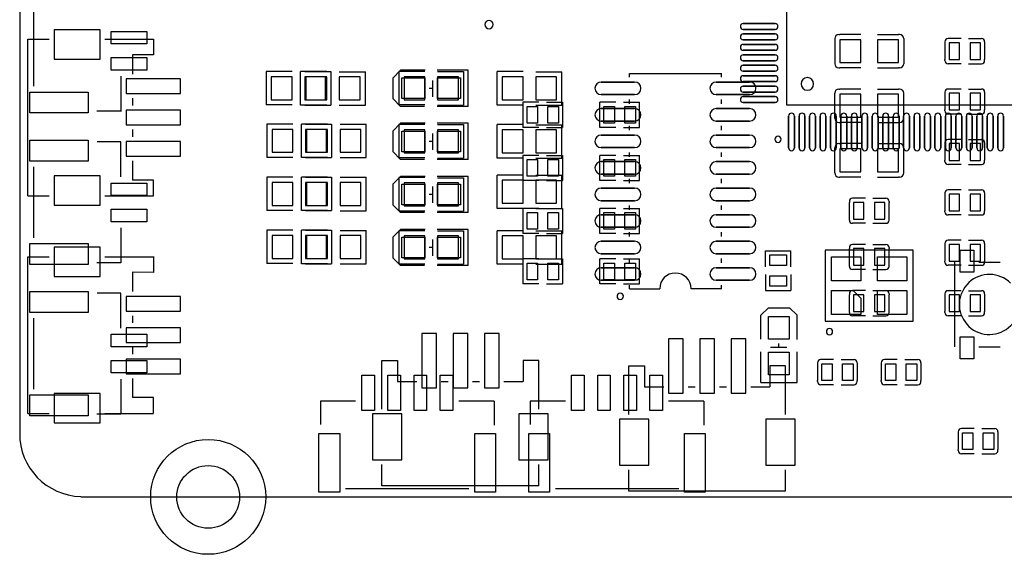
# Model space of a CAD drawing. Extents: x 1330 to 4875, y 412 to 2598.
# Tile 1 of 4: x 1330 to 3184, y 412 to 1419. Entities that reach past the tile are written whole.
import ezdxf

# ---------------------------------------------------------------- set-up
doc = ezdxf.new("R2010")
doc.units = 9

msp = doc.modelspace()

# ---------------------------------------------------------------- linework, layer by layer
for points in [[(1330.968, 2372.473), (1330, 640)], [(1356.021, 1526.142), (1356.021, 1293.858)], [(2872.913, 1391.497), (2874.882, 1391.497)], [(2914.248, 1391.497), (2874.882, 1391.497)], [(2945.747, 1391.497), (2985.118, 1391.497)], [(2987.087, 1391.497), (2985.118, 1391.497)], [(1345.629, 1087.362), (1345.629, 1382.639)], [(1345.629, 1382.639), (1385.743, 1382.639)], [(1490.557, 1382.639), (1581.864, 1382.639)], [(1581.864, 1382.761), (1581.864, 1353.161), (1542.464, 1353.261)], [(2865.039, 1383.623), (2865.039, 1336.378)], [(2994.961, 1383.623), (2994.961, 1336.378)], [(3072.6, 1377.717), (3072.6, 1375.747)], [(3072.6, 1375.747), (3072.6, 1344.252)], [(3102.915, 1383.621), (3078.504, 1383.621)], [(3117.09, 1383.621), (3141.496, 1383.621)], [(3147.405, 1377.712), (3147.405, 1375.747)], [(3147.405, 1375.747), (3147.405, 1344.252)], [(1542.464, 1353.261), (1542.464, 1316.936)], [(3072.6, 1342.279), (3072.6, 1344.252)], [(3102.915, 1336.375), (3078.504, 1336.375)], [(3117.09, 1336.375), (3141.496, 1336.375)], [(3147.405, 1342.284), (3147.405, 1344.252)], [(1843.163, 1321.698), (1793.952, 1321.698)], [(1793.952, 1321.698), (1793.952, 1258.704)], [(1858.978, 1258.503), (1858.978, 1321.497)], [(1908.192, 1321.497), (1858.978, 1321.497)], [(1866.808, 1321.497), (1916.022, 1321.497)], [(1916.022, 1321.497), (1916.022, 1258.503)], [(1931.837, 1321.296), (1981.048, 1321.296)], [(1981.048, 1258.302), (1981.048, 1321.296)], [(2047.5, 1256), (2033.5, 1270), (2033.5, 1310), (2047.5, 1324)], [(2093.163, 1321.698), (2043.952, 1321.698)], [(2043.952, 1321.698), (2043.952, 1258.704)], [(2093.5, 1324), (2047.5, 1324)], [(2174.5, 1324), (2116.5, 1324)], [(2116.808, 1321.497), (2166.022, 1321.497)], [(2166.022, 1321.497), (2166.022, 1258.503)], [(2174.5, 1256), (2174.5, 1324)], [(2228.978, 1258.503), (2228.978, 1321.497)], [(2278.192, 1321.497), (2228.978, 1321.497)], [(2301.837, 1321.296), (2351.048, 1321.296)], [(2351.048, 1258.302), (2351.048, 1321.296)], [(2478.385, 1317.76), (2651.613, 1317.76)], [(2478.385, 1310.915), (2478.385, 1317.76)], [(2651.613, 1310.915), (2651.613, 1317.76)], [(2872.914, 1328.503), (2874.882, 1328.503)], [(2914.248, 1328.503), (2874.882, 1328.503)], [(2945.747, 1328.503), (2985.118, 1328.503)], [(2987.086, 1328.503), (2985.118, 1328.503)], [(1520.738, 1312.79), (1520.738, 1246.59)], [(2108, 1274), (2108, 1305)], [(2108, 1289.687), (2101.096, 1289.687)], [(2865.039, 1233.503), (2865.039, 1280.748)], [(2872.914, 1288.623), (2874.882, 1288.623)], [(2914.253, 1288.623), (2874.882, 1288.623)], [(2945.752, 1288.623), (2985.118, 1288.623)], [(2987.086, 1288.623), (2985.118, 1288.623)], [(2994.961, 1233.503), (2994.961, 1280.748)], [(3072.6, 1282.72), (3072.6, 1280.75)], [(3072.6, 1280.75), (3072.6, 1249.255)], [(3102.915, 1288.624), (3078.504, 1288.624)], [(3117.09, 1288.624), (3141.496, 1288.624)], [(3147.405, 1282.715), (3147.405, 1280.75)], [(3147.405, 1280.75), (3147.405, 1249.255)], [(1542.464, 1271.177), (1542.464, 1257.881)], [(2277.593, 1263.623), (2277.593, 1216.377)], [(2307.908, 1263.623), (2277.593, 1263.623)], [(2322.082, 1263.623), (2352.397, 1263.623)], [(2352.397, 1263.623), (2352.397, 1216.377)], [(2422.603, 1216.377), (2422.603, 1263.623)], [(2452.918, 1263.623), (2422.603, 1263.623)], [(2467.092, 1263.623), (2497.407, 1263.623)], [(2478.385, 1260.915), (2478.385, 1269.093)], [(2497.407, 1216.377), (2497.407, 1263.623)], [(2651.613, 1260.915), (2651.613, 1269.093)], [(1520.196, 1246.613), (1475.313, 1246.614)], [(1843.163, 1258.704), (1793.952, 1258.704)], [(1908.192, 1258.503), (1858.978, 1258.503)], [(1866.808, 1258.503), (1916.022, 1258.503)], [(1931.837, 1258.302), (1981.048, 1258.302)], [(2093.163, 1258.704), (2043.952, 1258.704)], [(2092.5, 1256), (2047.5, 1256)], [(2174.5, 1256), (2116.5, 1256)], [(2116.808, 1258.503), (2166.022, 1258.503)], [(2278.192, 1258.503), (2228.978, 1258.503)], [(2301.837, 1258.302), (2351.048, 1258.302)], [(3072.6, 1247.282), (3072.6, 1249.255)], [(3147.405, 1247.287), (3147.405, 1249.255)], [(2047.5, 1156), (2033.5, 1170), (2033.5, 1210), (2047.5, 1224)], [(2093.5, 1224), (2047.5, 1224)], [(2174.5, 1224), (2116.5, 1224)], [(2174.5, 1156), (2174.5, 1224)], [(2872.913, 1225.629), (2874.882, 1225.629)], [(2914.253, 1225.629), (2874.882, 1225.629)], [(2945.752, 1225.629), (2985.118, 1225.629)], [(2987.087, 1225.629), (2985.118, 1225.629)], [(3102.915, 1241.378), (3078.504, 1241.378)], [(3117.09, 1241.378), (3141.496, 1241.378)], [(1542.464, 1212.122), (1542.464, 1198.826)], [(1844.673, 1222.696), (1795.462, 1222.696)], [(1795.462, 1222.696), (1795.462, 1159.702)], [(1860.488, 1159.501), (1860.488, 1222.495)], [(1909.702, 1222.495), (1860.488, 1222.495)], [(1868.318, 1222.495), (1917.532, 1222.495)], [(1917.532, 1222.495), (1917.532, 1159.501)], [(1933.347, 1222.294), (1982.558, 1222.294)], [(1982.558, 1159.3), (1982.558, 1222.294)], [(2093.163, 1221.698), (2043.952, 1221.698)], [(2043.952, 1221.698), (2043.952, 1158.704)], [(2116.808, 1221.497), (2166.022, 1221.497)], [(2166.022, 1221.497), (2166.022, 1158.503)], [(2228.978, 1158.503), (2228.978, 1221.497)], [(2278.192, 1221.497), (2228.978, 1221.497)], [(2307.908, 1216.377), (2277.593, 1216.377)], [(2301.837, 1221.296), (2351.048, 1221.296)], [(2322.082, 1216.377), (2352.397, 1216.377)], [(2351.048, 1158.302), (2351.048, 1221.296)], [(2452.918, 1216.377), (2422.603, 1216.377)], [(2467.092, 1216.377), (2497.407, 1216.377)], [(2478.385, 1210.915), (2478.385, 1219.093)], [(2651.613, 1210.915), (2651.613, 1219.093)], [(1520.196, 1189.175), (1476.104, 1189.175)], [(1520.196, 1123.032), (1520.196, 1189.175)], [(2108, 1189.687), (2101.096, 1189.687)], [(2108, 1174), (2108, 1205)], [(3072.6, 1187.721), (3072.6, 1185.751)], [(3102.915, 1193.625), (3078.504, 1193.625)], [(3117.09, 1193.625), (3141.496, 1193.625)], [(3147.405, 1187.716), (3147.405, 1185.751)], [(2478.385, 1160.915), (2478.385, 1169.093)], [(2651.613, 1160.915), (2651.613, 1169.093)], [(2865.039, 1130.627), (2865.039, 1177.872)], [(2872.914, 1185.747), (2874.882, 1185.747)], [(2914.253, 1185.747), (2874.882, 1185.747)], [(2945.752, 1185.747), (2985.118, 1185.747)], [(2987.086, 1185.747), (2985.118, 1185.747)], [(2994.961, 1130.627), (2994.961, 1177.872)], [(3072.6, 1185.751), (3072.6, 1154.256)], [(3147.405, 1185.751), (3147.405, 1154.256)], [(1542.464, 1153.067), (1542.464, 1117.002)], [(1844.673, 1159.702), (1795.462, 1159.702)], [(1909.702, 1159.501), (1860.488, 1159.501)], [(1868.318, 1159.501), (1917.532, 1159.501)], [(1933.347, 1159.3), (1982.558, 1159.3)], [(2093.163, 1158.704), (2043.952, 1158.704)], [(2092.5, 1156), (2047.5, 1156)], [(2174.5, 1156), (2116.5, 1156)], [(2116.808, 1158.503), (2166.022, 1158.503)], [(2278.192, 1158.503), (2228.978, 1158.503)], [(2277.593, 1163.623), (2277.593, 1116.377)], [(2307.908, 1163.623), (2277.593, 1163.623)], [(2301.837, 1158.302), (2351.048, 1158.302)], [(2322.082, 1163.623), (2352.397, 1163.623)], [(2352.397, 1163.623), (2352.397, 1116.377)], [(2422.603, 1116.377), (2422.603, 1163.623)], [(2452.918, 1163.623), (2422.603, 1163.623)], [(2467.092, 1163.623), (2497.407, 1163.623)], [(2497.407, 1116.377), (2497.407, 1163.623)], [(3072.6, 1152.283), (3072.6, 1154.256)], [(3147.405, 1152.288), (3147.405, 1154.256)], [(1356.021, 1141.931), (1356.021, 1008.071)], [(3102.915, 1146.379), (3078.504, 1146.379)], [(3117.09, 1146.379), (3141.496, 1146.379)], [(1581.835, 1087.475), (1581.835, 1117.002), (1542.466, 1117.002)], [(1844.673, 1122.696), (1795.462, 1122.696)], [(1795.462, 1122.696), (1795.462, 1059.702)], [(1860.488, 1059.501), (1860.488, 1122.495)], [(1909.702, 1122.495), (1860.488, 1122.495)], [(1868.318, 1122.495), (1917.532, 1122.495)], [(1917.532, 1122.495), (1917.532, 1059.501)], [(1933.347, 1122.294), (1982.558, 1122.294)], [(1982.558, 1059.3), (1982.558, 1122.294)], [(2047.5, 1056), (2033.5, 1070), (2033.5, 1110), (2047.5, 1124)], [(2093.163, 1121.698), (2043.952, 1121.698)], [(2043.952, 1121.698), (2043.952, 1058.704)], [(2093.5, 1124), (2047.5, 1124)], [(2174.5, 1124), (2116.5, 1124)], [(2116.808, 1121.497), (2166.022, 1121.497)], [(2166.022, 1121.497), (2166.022, 1058.503)], [(2174.5, 1056), (2174.5, 1124)], [(2228.978, 1063.503), (2228.978, 1126.497)], [(2278.192, 1126.497), (2228.978, 1126.497)], [(2307.908, 1116.377), (2277.593, 1116.377)], [(2301.837, 1126.296), (2351.048, 1126.296)], [(2322.082, 1116.377), (2352.397, 1116.377)], [(2351.048, 1063.302), (2351.048, 1126.296)], [(2452.918, 1116.377), (2422.603, 1116.377)], [(2467.092, 1116.377), (2497.407, 1116.377)], [(2478.385, 1110.915), (2478.385, 1119.093)], [(2651.613, 1110.915), (2651.613, 1119.093)], [(2872.913, 1122.753), (2874.882, 1122.753)], [(2914.253, 1122.753), (2874.882, 1122.753)], [(2945.752, 1122.753), (2985.118, 1122.753)], [(2987.087, 1122.753), (2985.118, 1122.753)], [(2108, 1074), (2108, 1105)], [(3102.915, 1098.623), (3078.504, 1098.623)], [(3117.09, 1098.623), (3141.496, 1098.623)], [(1345.629, 1087.362), (1385.743, 1087.362)], [(1490.557, 1087.362), (1581.835, 1087.362)], [(2108, 1089.687), (2101.096, 1089.687)], [(2892.597, 1076.963), (2892.597, 1074.995)], [(2922.912, 1082.872), (2898.506, 1082.872)], [(2937.087, 1082.872), (2961.498, 1082.872)], [(2967.402, 1076.968), (2967.402, 1074.995)], [(3072.6, 1092.719), (3072.6, 1090.749)], [(3072.6, 1090.749), (3072.6, 1059.254)], [(3147.405, 1092.714), (3147.405, 1090.749)], [(3147.405, 1090.749), (3147.405, 1059.254)], [(1844.673, 1059.702), (1795.462, 1059.702)], [(1909.702, 1059.501), (1860.488, 1059.501)], [(1868.318, 1059.501), (1917.532, 1059.501)], [(1933.347, 1059.3), (1982.558, 1059.3)], [(2093.163, 1058.704), (2043.952, 1058.704)], [(2116.808, 1058.503), (2166.022, 1058.503)], [(2278.192, 1063.503), (2228.978, 1063.503)], [(2277.593, 1063.623), (2277.593, 1016.377)], [(2307.908, 1063.623), (2277.593, 1063.623)], [(2301.837, 1063.302), (2351.048, 1063.302)], [(2322.082, 1063.623), (2352.397, 1063.623)], [(2352.397, 1063.623), (2352.397, 1016.377)], [(2422.603, 1016.377), (2422.603, 1063.623)], [(2452.918, 1063.623), (2422.603, 1063.623)], [(2467.092, 1063.623), (2497.407, 1063.623)], [(2478.385, 1060.915), (2478.385, 1069.093)], [(2497.407, 1016.377), (2497.407, 1063.623)], [(2651.613, 1060.915), (2651.613, 1069.093)], [(2892.597, 1043.5), (2892.597, 1074.995)], [(2967.402, 1043.5), (2967.402, 1074.995)], [(3072.6, 1057.281), (3072.6, 1059.254)], [(3147.405, 1057.286), (3147.405, 1059.254)], [(2092.5, 1056), (2047.5, 1056)], [(2174.5, 1056), (2116.5, 1056)], [(2892.597, 1041.535), (2892.597, 1043.5)], [(2967.402, 1041.53), (2967.402, 1043.5)], [(3102.915, 1051.377), (3078.504, 1051.377)], [(3117.09, 1051.377), (3141.496, 1051.377)], [(1520.196, 1026.968), (1520.196, 960.828)], [(1844.673, 1022.696), (1795.462, 1022.696)], [(1795.462, 1022.696), (1795.462, 959.702)], [(1860.488, 959.501), (1860.488, 1022.495)], [(1909.702, 1022.495), (1860.488, 1022.495)], [(1868.318, 1022.495), (1917.532, 1022.495)], [(1917.532, 1022.495), (1917.532, 959.501)], [(1933.347, 1022.294), (1982.558, 1022.294)], [(1982.558, 959.3), (1982.558, 1022.294)], [(2047.5, 956), (2033.5, 970), (2033.5, 1010), (2047.5, 1024)], [(2093.163, 1021.698), (2043.952, 1021.698)], [(2043.952, 1021.698), (2043.952, 958.704)], [(2093.5, 1024), (2047.5, 1024)], [(2174.5, 1024), (2116.5, 1024)], [(2116.808, 1021.497), (2166.022, 1021.497)], [(2166.022, 1021.497), (2166.022, 958.503)], [(2174.5, 956), (2174.5, 1024)], [(2228.978, 958.503), (2228.978, 1021.497)], [(2278.192, 1021.497), (2228.978, 1021.497)], [(2301.837, 1021.296), (2351.048, 1021.296)], [(2351.048, 958.302), (2351.048, 1021.296)], [(2922.912, 1035.626), (2898.506, 1035.626)], [(2937.087, 1035.626), (2961.498, 1035.626)], [(2108, 974), (2108, 1005)], [(2307.908, 1016.377), (2277.593, 1016.377)], [(2322.082, 1016.377), (2352.397, 1016.377)], [(2452.918, 1016.377), (2422.603, 1016.377)], [(2467.092, 1016.377), (2497.407, 1016.377)], [(2478.385, 1010.915), (2478.385, 1019.093)], [(2651.613, 1010.915), (2651.613, 1019.093)], [(3102.915, 1003.621), (3078.504, 1003.621)], [(3117.09, 1003.621), (3141.496, 1003.621)], [(2108, 989.687), (2101.096, 989.687)], [(2734.924, 983.85), (2782.17, 983.85)], [(2734.924, 953.535), (2734.924, 983.85)], [(2782.17, 953.535), (2782.17, 983.85)], [(2892.597, 989.84), (2892.597, 987.872)], [(2892.597, 956.377), (2892.597, 987.872)], [(2922.912, 995.749), (2898.506, 995.749)], [(2937.087, 995.749), (2961.498, 995.749)], [(2967.402, 989.845), (2967.402, 987.872)], [(2967.402, 956.377), (2967.402, 987.872)], [(3072.6, 997.717), (3072.6, 995.747)], [(3072.6, 995.747), (3072.6, 964.252)], [(3147.405, 997.712), (3147.405, 995.747)], [(3147.405, 995.747), (3147.405, 964.252)], [(1345.629, 677.362), (1345.629, 972.639)], [(1345.629, 972.639), (1385.743, 972.639)], [(1490.557, 972.639), (1581.864, 972.639)], [(1581.864, 972.761), (1581.864, 943.161), (1542.464, 943.261)], [(2277.593, 968.623), (2277.593, 921.377)], [(2307.908, 968.623), (2277.593, 968.623)], [(2322.082, 968.623), (2352.397, 968.623)], [(2352.397, 968.623), (2352.397, 921.377)], [(2422.603, 921.377), (2422.603, 968.623)], [(2452.918, 968.623), (2422.603, 968.623)], [(2467.092, 968.623), (2497.407, 968.623)], [(2478.385, 960.915), (2478.385, 969.093)], [(2497.407, 921.377), (2497.407, 968.623)], [(2651.613, 960.915), (2651.613, 969.093)], [(1520.196, 960.828), (1475.313, 960.828)], [(1844.673, 959.702), (1795.462, 959.702)], [(1909.702, 959.501), (1860.488, 959.501)], [(1868.318, 959.501), (1917.532, 959.501)], [(1933.347, 959.3), (1982.558, 959.3)], [(2093.163, 958.704), (2043.952, 958.704)], [(2092.5, 956), (2047.5, 956)], [(2174.5, 956), (2116.5, 956)], [(2116.808, 958.503), (2166.022, 958.503)], [(2278.192, 958.503), (2228.978, 958.503)], [(2301.837, 958.302), (2351.048, 958.302)], [(2892.597, 954.412), (2892.597, 956.377)], [(2922.912, 948.503), (2898.506, 948.503)], [(2937.087, 948.503), (2961.498, 948.503)], [(2967.402, 954.407), (2967.402, 956.377)], [(3072.6, 962.279), (3072.6, 964.252)], [(3102.915, 956.375), (3078.504, 956.375)], [(3091.333, 802.657), (3091.333, 962.657)], [(3117.09, 956.375), (3141.496, 956.375)], [(3136.35, 962.637), (3176.35, 962.637)], [(3147.405, 962.284), (3147.405, 964.252)], [(1542.464, 943.261), (1542.464, 906.936)], [(2734.924, 939.361), (2734.924, 909.046)], [(2782.17, 939.361), (2782.17, 909.046)], [(2307.908, 921.377), (2277.593, 921.377)], [(2322.082, 921.377), (2352.397, 921.377)], [(2452.918, 921.377), (2422.603, 921.377)], [(2467.092, 921.377), (2497.407, 921.377)], [(2478.385, 912.248), (2478.385, 919.093)], [(2478.385, 912.248), (2535.471, 912.248)], [(2651.613, 912.248), (2594.527, 912.248)], [(2651.613, 912.248), (2651.613, 919.093)], [(2734.924, 909.046), (2782.17, 909.046)], [(1520.196, 904.175), (1476.104, 904.175)], [(1520.196, 838.032), (1520.196, 904.175)], [(2892.597, 902.716), (2892.597, 900.748)], [(2892.597, 869.253), (2892.597, 900.748)], [(2922.912, 908.625), (2898.506, 908.625)], [(2937.087, 908.625), (2961.498, 908.625)], [(2967.402, 902.721), (2967.402, 900.748)], [(2967.402, 869.253), (2967.402, 900.748)], [(3072.6, 902.717), (3072.6, 900.747)], [(3072.6, 900.747), (3072.6, 869.252)], [(3102.915, 908.621), (3078.504, 908.621)], [(3117.09, 908.621), (3141.496, 908.621)], [(3147.405, 902.712), (3147.405, 900.747)], [(3147.405, 900.747), (3147.405, 869.252)], [(2726, 862.5), (2740, 876.5), (2780, 876.5), (2794, 862.5)], [(1356.021, 856.931), (1356.021, 723.071)], [(1542.464, 861.177), (1542.464, 847.881)], [(2726, 817.5), (2726, 862.5)], [(2794, 816.5), (2794, 862.5)], [(2892.597, 867.288), (2892.597, 869.253)], [(2922.912, 861.379), (2898.506, 861.379)], [(2937.087, 861.379), (2961.498, 861.379)], [(2967.402, 867.283), (2967.402, 869.253)], [(3072.6, 867.279), (3072.6, 869.252)], [(3102.915, 861.375), (3078.504, 861.375)], [(3117.09, 861.375), (3141.496, 861.375)], [(3147.405, 867.284), (3147.405, 869.252)], [(1542.464, 802.122), (1542.464, 788.826)], [(2744, 802), (2775, 802)], [(2759.687, 802), (2759.687, 808.904)], [(3136.35, 802.637), (3176.35, 802.637)], [(2726, 735.5), (2726, 793.5)], [(2794, 735.5), (2794, 793.5)], [(2012.239, 776.864), (2041.839, 776.864), (2041.739, 737.464)], [(2012.361, 685.557), (2012.361, 776.864)], [(2307.525, 776.835), (2277.998, 776.835), (2277.998, 737.466)], [(2307.638, 685.557), (2307.638, 776.835)], [(2477.239, 766.864), (2506.839, 766.864), (2506.739, 727.464)], [(2477.361, 675.557), (2477.361, 766.864)], [(2772.525, 766.835), (2742.998, 766.835), (2742.998, 727.466)], [(2772.638, 675.557), (2772.638, 766.835)], [(2832.58, 772.712), (2832.58, 770.747)], [(2832.58, 770.747), (2832.58, 739.252)], [(2862.895, 778.621), (2838.489, 778.621)], [(2877.07, 778.621), (2901.481, 778.621)], [(2907.385, 772.717), (2907.385, 770.747)], [(2907.385, 770.747), (2907.385, 739.252)], [(2952.58, 772.712), (2952.58, 770.747)], [(2952.58, 770.747), (2952.58, 739.252)], [(2982.895, 778.621), (2958.489, 778.621)], [(2997.07, 778.621), (3021.481, 778.621)], [(3027.385, 772.717), (3027.385, 770.747)], [(3027.385, 770.747), (3027.385, 739.252)], [(1520.196, 741.968), (1520.196, 675.828)], [(1542.464, 743.067), (1542.464, 707.002)], [(2041.739, 737.464), (2078.064, 737.464)], [(2123.823, 737.464), (2137.119, 737.464)], [(2182.878, 737.464), (2196.174, 737.464)], [(2241.933, 737.464), (2277.998, 737.464)], [(2506.739, 727.464), (2543.064, 727.464)], [(2588.823, 727.464), (2602.119, 727.464)], [(2647.878, 727.464), (2661.174, 727.464)], [(2706.933, 727.464), (2742.998, 727.464)], [(2726, 735.5), (2794, 735.5)], [(2832.58, 737.284), (2832.58, 739.252)], [(2862.895, 731.375), (2838.489, 731.375)], [(2877.07, 731.375), (2901.481, 731.375)], [(2907.385, 737.279), (2907.385, 739.252)], [(2952.58, 737.284), (2952.58, 739.252)], [(2982.895, 731.375), (2958.489, 731.375)], [(2997.07, 731.375), (3021.481, 731.375)], [(3027.385, 737.279), (3027.385, 739.252)], [(1581.835, 677.475), (1581.835, 707.002), (1542.466, 707.002)], [(1962.758, 700.196), (1896.613, 700.196)], [(1896.613, 700.196), (1896.613, 656.104)], [(2157.21, 700.738), (2223.41, 700.738)], [(2223.387, 700.196), (2223.386, 655.313)], [(2357.758, 700.196), (2291.613, 700.196)], [(2291.613, 700.196), (2291.613, 656.104)], [(2552.21, 700.738), (2618.41, 700.738)], [(2618.387, 700.196), (2618.386, 655.313)], [(1345.629, 677.362), (1385.743, 677.362)], [(1520.196, 675.828), (1475.313, 675.828)], [(1490.557, 677.362), (1581.835, 677.362)], [(3097.595, 642.712), (3097.595, 640.747)], [(3097.595, 640.747), (3097.595, 609.252)], [(3127.91, 648.621), (3103.504, 648.621)], [(3142.085, 648.621), (3166.496, 648.621)], [(3172.4, 642.717), (3172.4, 640.747)], [(3172.4, 640.747), (3172.4, 609.252)], [(3097.595, 607.284), (3097.595, 609.252)], [(3127.91, 601.375), (3103.504, 601.375)], [(3142.085, 601.375), (3166.496, 601.375)], [(3172.4, 607.279), (3172.4, 609.252)], [(2012.361, 540.629), (2012.361, 580.743)], [(2307.638, 540.629), (2307.638, 580.743)], [(2477.361, 530.629), (2477.361, 570.743)], [(2772.638, 530.629), (2772.638, 570.743)], [(2307.638, 540.629), (2012.361, 540.629)], [(1445, 520), (4755, 520)], [(1943.858, 536.021), (2176.142, 536.021)], [(2338.858, 536.021), (2571.142, 536.021)], [(2772.638, 530.629), (2477.361, 530.629)]]:
    msp.add_lwpolyline(points)
for points in [[(2773.937, 1751.063), (2773.937, 1258.937), (3266.063, 1258.937), (3266.063, 1751.063), (2773.937, 1751.063)], [(2752.681, 1412.082), (2692.839, 1412.082)], [(1394.843, 1400.349), (1394.843, 1345.231), (1481.457, 1345.231), (1481.457, 1400.349)], [(1569.407, 1397.202), (1569.407, 1373.58), (1502.478, 1373.58), (1502.478, 1397.202)], [(2752.681, 1401.058), (2692.839, 1401.058)], [(2752.681, 1392.402), (2692.839, 1392.402)], [(2752.681, 1381.378), (2692.839, 1381.378)], [(2752.681, 1372.712), (2692.839, 1372.712)], [(2914.247, 1381.654), (2874.877, 1381.654), (2874.877, 1338.346), (2914.247, 1338.346)], [(2985.117, 1381.654), (2945.747, 1381.654), (2945.747, 1338.346), (2985.117, 1338.346)], [(3100.154, 1375.745), (3080.469, 1375.745), (3080.469, 1344.249), (3100.154, 1344.249)], [(3139.524, 1375.745), (3119.839, 1375.745), (3119.839, 1344.249), (3139.524, 1344.249)], [(2752.681, 1361.688), (2692.839, 1361.688)], [(1569.407, 1347.991), (1569.407, 1324.369), (1502.478, 1324.369), (1502.478, 1347.991)], [(2752.681, 1353.032), (2692.839, 1353.032)], [(2752.681, 1342.008), (2692.839, 1342.008)], [(2752.681, 1333.342), (2692.839, 1333.342)], [(2752.681, 1322.318), (2692.839, 1322.318)], [(1633.031, 1280.277), (1633.031, 1307.836), (1530.669, 1307.836), (1530.669, 1280.277)], [(1843.186, 1311.654), (1803.816, 1311.654), (1803.816, 1268.346), (1843.186, 1268.346)], [(1906.178, 1311.654), (1866.808, 1311.654), (1866.808, 1268.346), (1906.178, 1268.346)], [(1868.822, 1268.346), (1908.192, 1268.346), (1908.192, 1311.654), (1868.822, 1311.654)], [(1931.814, 1268.346), (1971.184, 1268.346), (1971.184, 1311.654), (1931.814, 1311.654)], [(2050, 1270.5), (2050, 1309.5), (2093, 1309.5), (2093, 1270.5)], [(2093.186, 1311.654), (2053.816, 1311.654), (2053.816, 1268.346), (2093.186, 1268.346)], [(2156.178, 1311.654), (2116.808, 1311.654), (2116.808, 1268.346), (2156.178, 1268.346)], [(2117, 1270.5), (2117, 1309.5), (2160, 1309.5), (2160, 1270.5)], [(2238.822, 1268.346), (2278.192, 1268.346), (2278.192, 1311.654), (2238.822, 1311.654)], [(2301.814, 1268.346), (2341.184, 1268.346), (2341.184, 1311.654), (2301.814, 1311.654)], [(2488.236, 1301.811), (2425.244, 1301.811)], [(2704.766, 1301.811), (2641.774, 1301.811)], [(2752.681, 1313.662), (2692.839, 1313.662)], [(2752.681, 1302.638), (2692.839, 1302.638)], [(1459.172, 1283.031), (1459.172, 1243.661), (1348.936, 1243.661), (1348.936, 1283.031)], [(2752.681, 1293.972), (2692.839, 1293.972)], [(2752.681, 1282.948), (2692.839, 1282.948)], [(3100.154, 1280.748), (3080.469, 1280.748), (3080.469, 1249.252), (3100.154, 1249.252)], [(3139.524, 1280.748), (3119.839, 1280.748), (3119.839, 1249.252), (3139.524, 1249.252)], [(2488.236, 1278.189), (2425.244, 1278.189)], [(2704.766, 1278.189), (2641.774, 1278.189)], [(2752.681, 1274.292), (2692.839, 1274.292)], [(2752.681, 1263.268), (2692.839, 1263.268)], [(2874.883, 1235.472), (2914.253, 1235.472), (2914.253, 1278.78), (2874.883, 1278.78)], [(2945.753, 1235.472), (2985.123, 1235.472), (2985.123, 1278.78), (2945.753, 1278.78)], [(1633.031, 1221.222), (1633.031, 1248.781), (1530.669, 1248.781), (1530.669, 1221.222)], [(2285.473, 1255.748), (2305.158, 1255.748), (2305.158, 1224.252), (2285.473, 1224.252)], [(2324.843, 1255.748), (2344.528, 1255.748), (2344.528, 1224.252), (2324.843, 1224.252)], [(2488.236, 1251.811), (2425.244, 1251.811)], [(2450.157, 1224.252), (2430.472, 1224.252), (2430.472, 1255.748), (2450.157, 1255.748)], [(2489.527, 1224.252), (2469.842, 1224.252), (2469.842, 1255.748), (2489.527, 1255.748)], [(2704.766, 1251.811), (2641.774, 1251.811)], [(2488.236, 1228.189), (2425.244, 1228.189)], [(2704.766, 1228.189), (2641.774, 1228.189)], [(2778.268, 1237.681), (2778.268, 1177.839)], [(2789.292, 1237.681), (2789.292, 1177.839)], [(2797.948, 1237.681), (2797.948, 1177.839)], [(2808.972, 1237.681), (2808.972, 1177.839)], [(2817.638, 1237.681), (2817.638, 1177.839)], [(2828.662, 1237.681), (2828.662, 1177.839)], [(2837.318, 1237.681), (2837.318, 1177.839)], [(2848.342, 1237.681), (2848.342, 1177.839)], [(2857.008, 1237.681), (2857.008, 1177.839)], [(2868.032, 1237.681), (2868.032, 1177.839)], [(2876.688, 1237.681), (2876.688, 1177.839)], [(2887.712, 1237.681), (2887.712, 1177.839)], [(2896.378, 1237.681), (2896.378, 1177.839)], [(2907.402, 1237.681), (2907.402, 1177.839)], [(2916.058, 1237.681), (2916.058, 1177.839)], [(2927.082, 1237.681), (2927.082, 1177.839)], [(2935.748, 1237.681), (2935.748, 1177.839)], [(2946.772, 1237.681), (2946.772, 1177.839)], [(2955.428, 1237.681), (2955.428, 1177.839)], [(2966.452, 1237.681), (2966.452, 1177.839)], [(2975.118, 1237.681), (2975.118, 1177.839)], [(2986.142, 1237.681), (2986.142, 1177.839)], [(2994.808, 1237.681), (2994.808, 1177.839)], [(3005.832, 1237.681), (3005.832, 1177.839)], [(3014.488, 1237.681), (3014.488, 1177.839)], [(3025.512, 1237.681), (3025.512, 1177.839)], [(3034.178, 1237.681), (3034.178, 1177.839)], [(3045.202, 1237.681), (3045.202, 1177.839)], [(3053.858, 1237.681), (3053.858, 1177.839)], [(3064.882, 1237.681), (3064.882, 1177.839)], [(3073.548, 1237.681), (3073.548, 1177.839)], [(3084.572, 1237.681), (3084.572, 1177.839)], [(3093.228, 1237.681), (3093.228, 1177.839)], [(3104.252, 1237.681), (3104.252, 1177.839)], [(3112.918, 1237.681), (3112.918, 1177.839)], [(3123.942, 1237.681), (3123.942, 1177.839)], [(3132.598, 1237.681), (3132.598, 1177.839)], [(3143.622, 1237.681), (3143.622, 1177.839)], [(3152.288, 1237.681), (3152.288, 1177.839)], [(3163.312, 1237.681), (3163.312, 1177.839)], [(3171.968, 1237.681), (3171.968, 1177.839)], [(3182.992, 1237.681), (3182.992, 1177.839)], [(1844.696, 1212.652), (1805.326, 1212.652), (1805.326, 1169.344), (1844.696, 1169.344)], [(1907.688, 1212.652), (1868.318, 1212.652), (1868.318, 1169.344), (1907.688, 1169.344)], [(1870.332, 1169.344), (1909.702, 1169.344), (1909.702, 1212.652), (1870.332, 1212.652)], [(1933.324, 1169.344), (1972.694, 1169.344), (1972.694, 1212.652), (1933.324, 1212.652)], [(2050, 1170.5), (2050, 1209.5), (2093, 1209.5), (2093, 1170.5)], [(2093.186, 1211.654), (2053.816, 1211.654), (2053.816, 1168.346), (2093.186, 1168.346)], [(2156.178, 1211.654), (2116.808, 1211.654), (2116.808, 1168.346), (2156.178, 1168.346)], [(2117, 1170.5), (2117, 1209.5), (2160, 1209.5), (2160, 1170.5)], [(2238.822, 1168.346), (2278.192, 1168.346), (2278.192, 1211.654), (2238.822, 1211.654)], [(2301.814, 1168.346), (2341.184, 1168.346), (2341.184, 1211.654), (2301.814, 1211.654)], [(1459.173, 1192.124), (1459.173, 1152.754), (1348.936, 1152.754), (1348.936, 1192.124)], [(1633.031, 1162.167), (1633.031, 1189.726), (1530.669, 1189.726), (1530.669, 1162.167)], [(2488.236, 1201.811), (2425.244, 1201.811)], [(2704.766, 1201.811), (2641.774, 1201.811)], [(2488.236, 1178.189), (2425.244, 1178.189)], [(2704.766, 1178.189), (2641.774, 1178.189)], [(2874.883, 1132.596), (2914.253, 1132.596), (2914.253, 1175.904), (2874.883, 1175.904)], [(2945.753, 1132.596), (2985.123, 1132.596), (2985.123, 1175.904), (2945.753, 1175.904)], [(3100.154, 1185.749), (3080.469, 1185.749), (3080.469, 1154.253), (3100.154, 1154.253)], [(3139.524, 1185.749), (3119.839, 1185.749), (3119.839, 1154.253), (3139.524, 1154.253)], [(2285.473, 1155.748), (2305.158, 1155.748), (2305.158, 1124.252), (2285.473, 1124.252)], [(2324.843, 1155.748), (2344.528, 1155.748), (2344.528, 1124.252), (2324.843, 1124.252)], [(2488.236, 1151.811), (2425.244, 1151.811)], [(2450.157, 1124.252), (2430.472, 1124.252), (2430.472, 1155.748), (2450.157, 1155.748)], [(2489.527, 1124.252), (2469.842, 1124.252), (2469.842, 1155.748), (2489.527, 1155.748)], [(2704.766, 1151.811), (2641.774, 1151.811)], [(1394.843, 1124.769), (1394.843, 1069.651), (1481.457, 1069.651), (1481.457, 1124.769)], [(2238.822, 1073.346), (2278.192, 1073.346), (2278.192, 1116.654), (2238.822, 1116.654)], [(2301.814, 1073.346), (2341.184, 1073.346), (2341.184, 1116.654), (2301.814, 1116.654)], [(2488.236, 1128.189), (2425.244, 1128.189)], [(2704.766, 1128.189), (2641.774, 1128.189)], [(1569.409, 1111.42), (1569.409, 1087.798), (1502.479, 1087.798), (1502.479, 1111.42)], [(1844.696, 1112.652), (1805.326, 1112.652), (1805.326, 1069.344), (1844.696, 1069.344)], [(1907.688, 1112.652), (1868.318, 1112.652), (1868.318, 1069.344), (1907.688, 1069.344)], [(1870.332, 1069.344), (1909.702, 1069.344), (1909.702, 1112.652), (1870.332, 1112.652)], [(1933.324, 1069.344), (1972.694, 1069.344), (1972.694, 1112.652), (1933.324, 1112.652)], [(2050, 1070.5), (2050, 1109.5), (2093, 1109.5), (2093, 1070.5)], [(2093.186, 1111.654), (2053.816, 1111.654), (2053.816, 1068.346), (2093.186, 1068.346)], [(2156.178, 1111.654), (2116.808, 1111.654), (2116.808, 1068.346), (2156.178, 1068.346)], [(2117, 1070.5), (2117, 1109.5), (2160, 1109.5), (2160, 1070.5)], [(2488.236, 1101.811), (2425.244, 1101.811)], [(2704.766, 1101.811), (2641.774, 1101.811)], [(2488.236, 1078.189), (2425.244, 1078.189)], [(2704.766, 1078.189), (2641.774, 1078.189)], [(3100.154, 1090.747), (3080.469, 1090.747), (3080.469, 1059.251), (3100.154, 1059.251)], [(3139.524, 1090.747), (3119.839, 1090.747), (3119.839, 1059.251), (3139.524, 1059.251)], [(1569.409, 1062.207), (1569.409, 1038.585), (1502.479, 1038.585), (1502.479, 1062.207)], [(2900.478, 1043.502), (2920.163, 1043.502), (2920.163, 1074.998), (2900.478, 1074.998)], [(2939.848, 1043.502), (2959.533, 1043.502), (2959.533, 1074.998), (2939.848, 1074.998)], [(2285.473, 1055.748), (2305.158, 1055.748), (2305.158, 1024.252), (2285.473, 1024.252)], [(2324.843, 1055.748), (2344.528, 1055.748), (2344.528, 1024.252), (2324.843, 1024.252)], [(2488.236, 1051.811), (2425.244, 1051.811)], [(2450.157, 1024.252), (2430.472, 1024.252), (2430.472, 1055.748), (2450.157, 1055.748)], [(2489.527, 1024.252), (2469.842, 1024.252), (2469.842, 1055.748), (2489.527, 1055.748)], [(2704.766, 1051.811), (2641.774, 1051.811)], [(2488.236, 1028.189), (2425.244, 1028.189)], [(2704.766, 1028.189), (2641.774, 1028.189)], [(1844.696, 1012.652), (1805.326, 1012.652), (1805.326, 969.344), (1844.696, 969.344)], [(1907.688, 1012.652), (1868.318, 1012.652), (1868.318, 969.344), (1907.688, 969.344)], [(1870.332, 969.344), (1909.702, 969.344), (1909.702, 1012.652), (1870.332, 1012.652)], [(1933.324, 969.344), (1972.694, 969.344), (1972.694, 1012.652), (1933.324, 1012.652)], [(2050, 970.5), (2050, 1009.5), (2093, 1009.5), (2093, 970.5)], [(2093.186, 1011.654), (2053.816, 1011.654), (2053.816, 968.346), (2093.186, 968.346)], [(2156.178, 1011.654), (2116.808, 1011.654), (2116.808, 968.346), (2156.178, 968.346)], [(2117, 970.5), (2117, 1009.5), (2160, 1009.5), (2160, 970.5)], [(2238.822, 968.346), (2278.192, 968.346), (2278.192, 1011.654), (2238.822, 1011.654)], [(2301.814, 968.346), (2341.184, 968.346), (2341.184, 1011.654), (2301.814, 1011.654)], [(2488.236, 1001.811), (2425.244, 1001.811)], [(2704.766, 1001.811), (2641.774, 1001.811)], [(1459.173, 997.246), (1459.173, 957.876), (1348.937, 957.876), (1348.937, 997.246)], [(1394.843, 990.349), (1394.843, 935.231), (1481.457, 935.231), (1481.457, 990.349)], [(2847.319, 851.143), (3012.673, 851.143), (3012.673, 985.001), (2847.319, 985.001), (2847.319, 851.143)], [(2900.478, 956.379), (2920.163, 956.379), (2920.163, 987.875), (2900.478, 987.875)], [(2939.848, 956.379), (2959.533, 956.379), (2959.533, 987.875), (2939.848, 987.875)], [(3100.154, 995.745), (3080.469, 995.745), (3080.469, 964.249), (3100.154, 964.249)], [(3126.822, 943.661), (3101.232, 943.661), (3101.232, 984.999), (3126.822, 984.999)], [(3139.524, 995.745), (3119.839, 995.745), (3119.839, 964.249), (3139.524, 964.249)], [(2488.236, 978.189), (2425.244, 978.189)], [(2704.766, 978.189), (2641.774, 978.189)], [(2742.799, 956.296), (2742.799, 975.981), (2774.295, 975.981), (2774.295, 956.296)], [(2859.127, 972.21), (2914.245, 972.21), (2914.245, 926.934), (2859.127, 926.934)], [(2945.747, 972.21), (3000.865, 972.21), (3000.865, 926.934), (2945.747, 926.934)], [(2285.473, 960.748), (2305.158, 960.748), (2305.158, 929.252), (2285.473, 929.252)], [(2324.843, 960.748), (2344.528, 960.748), (2344.528, 929.252), (2324.843, 929.252)], [(2488.236, 951.811), (2425.244, 951.811)], [(2450.157, 929.252), (2430.472, 929.252), (2430.472, 960.748), (2450.157, 960.748)], [(2489.527, 929.252), (2469.842, 929.252), (2469.842, 960.748), (2489.527, 960.748)], [(2704.766, 951.811), (2641.774, 951.811)], [(2488.236, 928.189), (2425.244, 928.189)], [(2704.766, 928.189), (2641.774, 928.189)], [(2742.799, 916.926), (2742.799, 936.611), (2774.295, 936.611), (2774.295, 916.926)], [(2859.127, 909.21), (2899.996, 909.214), (2914.248, 894.293), (2914.245, 863.934), (2859.127, 863.934)], [(2945.747, 909.21), (3000.865, 909.21), (3000.865, 863.934), (2945.747, 863.934)], [(1459.173, 907.124), (1459.173, 867.754), (1348.936, 867.754), (1348.936, 907.124)], [(1633.031, 870.277), (1633.031, 897.836), (1530.669, 897.836), (1530.669, 870.277)], [(2900.478, 869.255), (2920.163, 869.255), (2920.163, 900.751), (2900.478, 900.751)], [(2939.848, 869.255), (2959.533, 869.255), (2959.533, 900.751), (2939.848, 900.751)], [(3100.154, 900.745), (3080.469, 900.745), (3080.469, 869.249), (3100.154, 869.249)], [(3139.524, 900.745), (3119.839, 900.745), (3119.839, 869.249), (3139.524, 869.249)], [(2740.5, 860), (2779.5, 860), (2779.5, 817), (2740.5, 817)], [(1633.031, 811.222), (1633.031, 838.781), (1530.669, 838.781), (1530.669, 811.222)], [(1569.409, 826.42), (1569.409, 802.798), (1502.479, 802.798), (1502.479, 826.42)], [(2114.723, 828.031), (2087.164, 828.031), (2087.164, 725.669), (2114.723, 725.669)], [(2173.778, 828.031), (2146.219, 828.031), (2146.219, 725.669), (2173.778, 725.669)], [(2232.833, 828.031), (2205.274, 828.031), (2205.274, 725.669), (2232.833, 725.669)], [(2579.723, 818.031), (2552.164, 818.031), (2552.164, 715.669), (2579.723, 715.669)], [(2638.778, 818.031), (2611.219, 818.031), (2611.219, 715.669), (2638.778, 715.669)], [(2697.833, 818.031), (2670.274, 818.031), (2670.274, 715.669), (2697.833, 715.669)], [(3126.822, 780.275), (3101.232, 780.275), (3101.232, 821.613), (3126.822, 821.613)], [(1633.031, 752.167), (1633.031, 779.726), (1530.669, 779.726), (1530.669, 752.167)], [(2740.5, 793), (2779.5, 793), (2779.5, 750), (2740.5, 750)], [(1569.409, 777.207), (1569.409, 753.585), (1502.479, 753.585), (1502.479, 777.207)], [(2840.461, 770.745), (2860.146, 770.745), (2860.146, 739.249), (2840.461, 739.249)], [(2879.831, 770.745), (2899.516, 770.745), (2899.516, 739.249), (2879.831, 739.249)], [(2960.461, 770.745), (2980.146, 770.745), (2980.146, 739.249), (2960.461, 739.249)], [(2999.831, 770.745), (3019.516, 770.745), (3019.516, 739.249), (2999.831, 739.249)], [(1974.368, 749.408), (1997.99, 749.408), (1997.99, 682.478), (1974.368, 682.478)], [(2023.581, 749.408), (2047.203, 749.408), (2047.203, 682.478), (2023.581, 682.478)], [(2072.798, 749.407), (2096.42, 749.407), (2096.42, 682.478), (2072.798, 682.478)], [(2122.009, 749.407), (2145.631, 749.407), (2145.631, 682.478), (2122.009, 682.478)], [(2369.368, 749.408), (2392.99, 749.408), (2392.99, 682.478), (2369.368, 682.478)], [(2418.581, 749.408), (2442.203, 749.408), (2442.203, 682.478), (2418.581, 682.478)], [(2467.798, 749.407), (2491.42, 749.407), (2491.42, 682.478), (2467.798, 682.478)], [(2517.009, 749.407), (2540.631, 749.407), (2540.631, 682.478), (2517.009, 682.478)], [(1459.173, 712.246), (1459.173, 672.876), (1348.937, 672.876), (1348.937, 712.246)], [(1394.843, 714.769), (1394.843, 659.651), (1481.457, 659.651), (1481.457, 714.769)], [(1994.651, 589.843), (2049.769, 589.843), (2049.769, 676.457), (1994.651, 676.457)], [(2270.231, 589.843), (2325.349, 589.843), (2325.349, 676.457), (2270.231, 676.457)], [(2459.651, 579.843), (2514.769, 579.843), (2514.769, 666.457), (2459.651, 666.457)], [(2735.231, 579.843), (2790.349, 579.843), (2790.349, 666.457), (2735.231, 666.457)], [(1893.664, 639.172), (1933.034, 639.172), (1933.034, 528.935), (1893.664, 528.935)], [(2186.969, 639.172), (2226.339, 639.172), (2226.339, 528.936), (2186.969, 528.936)], [(2288.664, 639.172), (2328.034, 639.172), (2328.034, 528.935), (2288.664, 528.935)], [(2581.969, 639.172), (2621.339, 639.172), (2621.339, 528.936), (2581.969, 528.936)], [(3105.476, 640.745), (3125.161, 640.745), (3125.161, 609.249), (3105.476, 609.249)], [(3144.846, 640.745), (3164.531, 640.745), (3164.531, 609.249), (3144.846, 609.249)]]:
    msp.add_lwpolyline(points, close=True)
for radius in [108.2675, 59.055]:
    msp.add_circle((1685, 520), radius)
for centre, radius, start, end in [((2213.8738, 1410.05), 7.874, 180.3638314, 179.6361686), ((2692.839, 1406.57), 5.512, 90, 270), ((2752.681, 1406.57), 5.512, 270, 90), ((2692.839, 1386.89), 5.512, 90, 270), ((2752.681, 1386.89), 5.512, 270, 90), ((2872.913, 1383.623), 7.874, 90, 180), ((2987.087, 1383.623), 7.874, 0, 90), ((2692.839, 1367.2), 5.512, 90, 270), ((2752.681, 1367.2), 5.512, 270, 90), ((3078.504, 1377.717), 5.904, 90, 180), ((3141.496, 1377.712), 5.909, 0, 90), ((2692.839, 1347.52), 5.512, 90, 270), ((2752.681, 1347.52), 5.512, 270, 90), ((2872.914, 1336.378), 7.875, 180, 270), ((2987.086, 1336.378), 7.875, 270, 0), ((3078.504, 1342.279), 5.904, 180, 270), ((3141.496, 1342.284), 5.909, 270, 0), ((2692.839, 1327.83), 5.512, 90, 270), ((2752.681, 1327.83), 5.512, 270, 90), ((2425.244, 1290), 11.811, 90, 270), ((2488.236, 1290), 11.811, 270, 90), ((2641.774, 1290), 11.811, 90, 270), ((2692.839, 1308.15), 5.512, 90, 270), ((2704.766, 1290), 11.811, 270, 90), ((2752.681, 1308.15), 5.512, 270, 90), ((2813.4, 1298.2894), 11.811, 90, 89.514889), ((2692.839, 1288.46), 5.512, 90, 270), ((2752.681, 1288.46), 5.512, 270, 90), ((2872.914, 1280.748), 7.875, 90, 180), ((2987.086, 1280.748), 7.875, 0, 90), ((3078.504, 1282.72), 5.904, 90, 180), ((3141.496, 1282.715), 5.909, 360, 90), ((2692.839, 1268.78), 5.512, 90, 270), ((2752.681, 1268.78), 5.512, 270, 90), ((2425.244, 1240), 11.811, 90, 270), ((2488.236, 1240), 11.811, 270, 90), ((2641.774, 1240), 11.811, 90, 270), ((2704.766, 1240), 11.811, 270, 90), ((2783.78, 1237.681), 5.512, 360, 180), ((2803.46, 1237.681), 5.512, 360, 180), ((2823.15, 1237.681), 5.512, 360, 180), ((2842.83, 1237.681), 5.512, 360, 180), ((2862.52, 1237.681), 5.512, 360, 180), ((2882.2, 1237.681), 5.512, 360, 180), ((2901.89, 1237.681), 5.512, 360, 180), ((2921.57, 1237.681), 5.512, 360, 180), ((2941.26, 1237.681), 5.512, 360, 180), ((2960.94, 1237.681), 5.512, 360, 180), ((2980.63, 1237.681), 5.512, 360, 180), ((3000.32, 1237.681), 5.512, 360, 180), ((3020, 1237.681), 5.512, 360, 180), ((3039.69, 1237.681), 5.512, 360, 180), ((3059.37, 1237.681), 5.512, 360, 180), ((3078.504, 1247.282), 5.904, 180, 270), ((3079.06, 1237.681), 5.512, 360, 180), ((3098.74, 1237.681), 5.512, 360, 180), ((3118.43, 1237.681), 5.512, 360, 180), ((3138.11, 1237.681), 5.512, 360, 180), ((3141.496, 1247.287), 5.909, 270, 0), ((3157.8, 1237.681), 5.512, 360, 180), ((3177.48, 1237.681), 5.512, 360, 180), ((2872.913, 1233.503), 7.874, 180, 270), ((2987.087, 1233.503), 7.874, 270, 0), ((2425.244, 1190), 11.811, 90, 270), ((2488.236, 1190), 11.811, 270, 90), ((2641.774, 1190), 11.811, 90, 270), ((2704.766, 1190), 11.811, 270, 90), ((2758.25, 1193.9942), 5.906, 90, 89.51493), ((3078.504, 1187.721), 5.904, 90, 180), ((3141.496, 1187.716), 5.909, 360, 90), ((2783.78, 1177.839), 5.512, 180, 360), ((2803.46, 1177.839), 5.512, 180, 360), ((2823.15, 1177.839), 5.512, 180, 360), ((2842.83, 1177.839), 5.512, 180, 360), ((2862.52, 1177.839), 5.512, 180, 360), ((2872.914, 1177.872), 7.875, 90, 180), ((2882.2, 1177.839), 5.512, 180, 360), ((2901.89, 1177.839), 5.512, 180, 360), ((2921.57, 1177.839), 5.512, 180, 360), ((2941.26, 1177.839), 5.512, 180, 360), ((2960.94, 1177.839), 5.512, 180, 360), ((2980.63, 1177.839), 5.512, 180, 360), ((2987.086, 1177.872), 7.875, 0, 90), ((3000.32, 1177.839), 5.512, 180, 360), ((3020, 1177.839), 5.512, 180, 360), ((3039.69, 1177.839), 5.512, 180, 360), ((3059.37, 1177.839), 5.512, 180, 360), ((3079.06, 1177.839), 5.512, 180, 360), ((3098.74, 1177.839), 5.512, 180, 360), ((3118.43, 1177.839), 5.512, 180, 360), ((3138.11, 1177.839), 5.512, 180, 360), ((3157.8, 1177.839), 5.512, 180, 360), ((3177.48, 1177.839), 5.512, 180, 360), ((2425.244, 1140), 11.811, 90, 270), ((2488.236, 1140), 11.811, 270, 90), ((2641.774, 1140), 11.811, 90, 270), ((2704.766, 1140), 11.811, 270, 90), ((3078.504, 1152.283), 5.904, 180, 270), ((3141.496, 1152.288), 5.909, 270, 360), ((2872.913, 1130.627), 7.874, 180, 270), ((2987.087, 1130.627), 7.874, 270, 0), ((2425.244, 1090), 11.811, 90, 270), ((2488.236, 1090), 11.811, 270, 90), ((2641.774, 1090), 11.811, 90, 270), ((2704.766, 1090), 11.811, 270, 90), ((3078.504, 1092.719), 5.904, 90, 180), ((3141.496, 1092.714), 5.909, 0, 90), ((2898.506, 1076.963), 5.909, 90, 180), ((2961.498, 1076.968), 5.904, 360, 90), ((3078.504, 1057.281), 5.904, 180, 270), ((3141.496, 1057.286), 5.909, 270, 360), ((2425.244, 1040), 11.811, 90, 270), ((2488.236, 1040), 11.811, 270, 90), ((2641.774, 1040), 11.811, 90, 270), ((2704.766, 1040), 11.811, 270, 90), ((2898.506, 1041.535), 5.909, 180, 270), ((2961.498, 1041.53), 5.904, 270, 360), ((2425.244, 990), 11.811, 90, 270), ((2488.236, 990), 11.811, 270, 90), ((2641.774, 990), 11.811, 90, 270), ((2704.766, 990), 11.811, 270, 90), ((3078.504, 997.717), 5.904, 90, 180), ((3141.496, 997.712), 5.909, 0, 90), ((2898.506, 989.84), 5.909, 90, 180), ((2961.498, 989.845), 5.904, 360, 90), ((2425.244, 940), 11.811, 90, 270), ((2488.236, 940), 11.811, 270, 90), ((2641.774, 940), 11.811, 90, 270), ((2704.766, 940), 11.811, 270, 90), ((2898.506, 954.412), 5.909, 180, 270), ((2961.498, 954.407), 5.904, 270, 0), ((3078.504, 962.279), 5.904, 180, 270), ((3141.496, 962.284), 5.909, 270, 0), ((2564.976, 912.239), 29.551, 0.017451, 180.0174491), ((3156.3528, 882.6335), 56.569, 45.0045405, 37.8794577), ((2460.9992, 898.004), 5.906, 0.48507, 359.51493), ((2898.506, 902.716), 5.909, 90, 180), ((2961.498, 902.721), 5.904, 360, 90), ((3078.504, 902.717), 5.904, 90, 180), ((3141.496, 902.712), 5.909, 0, 90), ((2898.506, 867.288), 5.909, 180, 270), ((2961.498, 867.283), 5.904, 270, 0), ((3078.504, 867.279), 5.904, 180, 270), ((3141.496, 867.284), 5.909, 270, 0), ((2855.246, 831.4662), 5.906, 90, 89.51493), ((2838.489, 772.712), 5.909, 90, 180), ((2901.481, 772.717), 5.904, 360, 90), ((2958.489, 772.712), 5.909, 90, 180), ((3021.481, 772.717), 5.904, 360, 90), ((2838.489, 737.284), 5.909, 180, 270), ((2901.481, 737.279), 5.904, 270, 0), ((2958.489, 737.284), 5.909, 180, 270), ((3021.481, 737.279), 5.904, 270, 0), ((1448.1039, 638.7954), 118.11, 179.4156116, 268.5154815), ((3103.504, 642.712), 5.909, 90, 180), ((3166.496, 642.717), 5.904, 360, 90), ((3103.504, 607.284), 5.909, 180, 270), ((3166.496, 607.279), 5.904, 270, 0)]:
    msp.add_arc(centre, radius, start, end)

doc.saveas('drawing.dxf')
